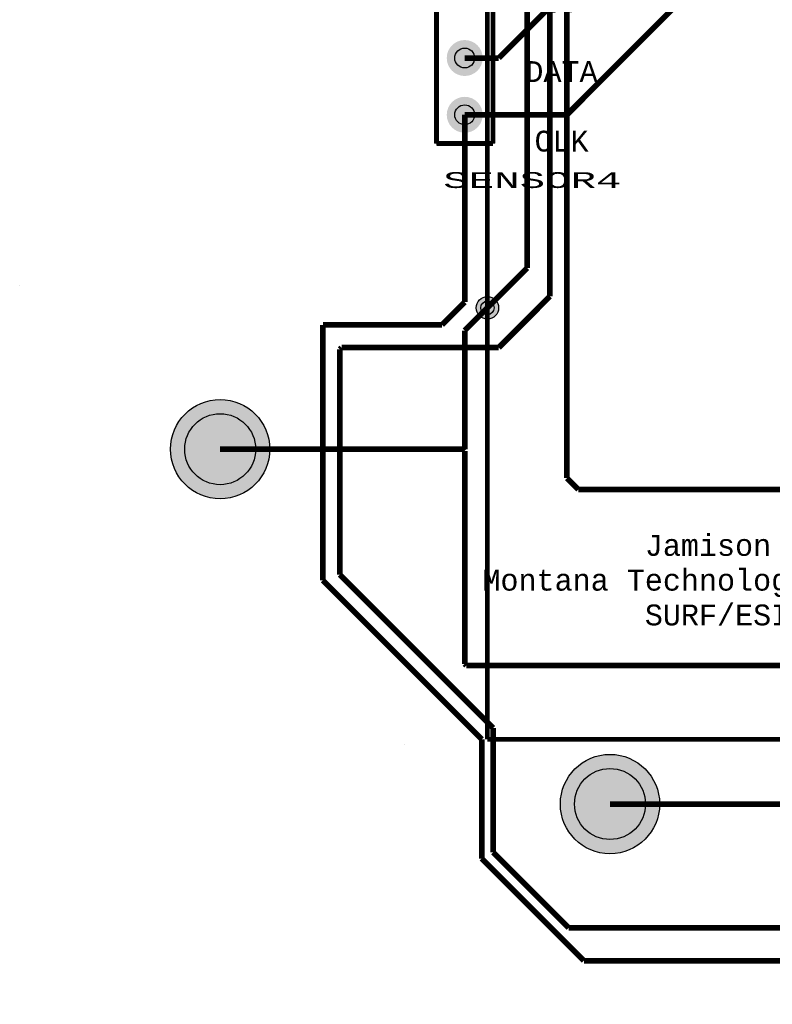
# Model space of a CAD drawing. Extents: x -3564 to 3564, y -2067 to 2176.
# Tile 1 of 21: x -3564 to -2238, y -2067 to -332. Entities that reach past the tile are written whole.
import ezdxf
from ezdxf.enums import TextEntityAlignment as Align

# ---------------------------------------------------------------- set-up
doc = ezdxf.new("R2010")
doc.units = 0
for name, color, linetype in [('3D_INFO_BOTTOM', 3, 'CONTINUOUS'), ('3D_INFO_TOP', 1, 'CONTINUOUS'), ('BOARD_OUTLINE', 2, 'CONTINUOUS'), ('COPPER_BOTTOM', 1, 'CONTINUOUS'), ('COPPER_TOP', 3, 'CONTINUOUS'), ('DRILL', 255, 'CONTINUOUS'), ('SILKSCREEN_BOTTOM', 6, 'CONTINUOUS'), ('SILKSCREEN_TOP', 4, 'CONTINUOUS'), ('SOLDER_MASK_BOTTOM', 212, 'CONTINUOUS'), ('SOLDER_MASK_TOP', 200, 'CONTINUOUS')]:
    doc.layers.add(name, color=color, linetype=linetype)
doc.styles.add('MONOTxtStyle', font='monotxt')

msp = doc.modelspace()

# ---------------------------------------------------------------- hatches: boundary and pattern name
at = {"layer": 'COPPER_BOTTOM'}
h = msp.add_hatch(color=256, dxfattribs=at)
edge = h.paths.add_edge_path()
edge.add_arc((-2780, -400), 31.67, 0, 360)
edge = h.paths.add_edge_path()
edge.add_arc((-2780, -400), 17.5, 0, 360)
h = msp.add_hatch(color=256, dxfattribs=at)
edge = h.paths.add_edge_path()
edge.add_arc((-2780, -500), 31.67, 0, 360)
edge = h.paths.add_edge_path()
edge.add_arc((-2780, -500), 17.5, 0, 360)
h = msp.add_hatch(color=256, dxfattribs=at)
edge = h.paths.add_edge_path()
edge.add_arc((-2740, -840), 19.685039, 0, 360)
edge = h.paths.add_edge_path()
edge.add_arc((-2740, -840), 11.811024, 0, 360)
h = msp.add_hatch(color=256, dxfattribs=at)
edge = h.paths.add_edge_path()
edge.add_arc((-3211, -1089), 87.5, 0, 360)
edge = h.paths.add_edge_path()
edge.add_arc((-3211, -1089), 62.5, 0, 360)
h = msp.add_hatch(color=256, dxfattribs=at)
edge = h.paths.add_edge_path()
edge.add_arc((-2524, -1714), 87.5, 0, 360)
edge = h.paths.add_edge_path()
edge.add_arc((-2524, -1714), 62.5, 0, 360)
at = {"layer": 'COPPER_TOP'}
h = msp.add_hatch(color=256, dxfattribs=at)
edge = h.paths.add_edge_path()
edge.add_arc((-2780, -400), 31.67, 0, 360)
edge = h.paths.add_edge_path()
edge.add_arc((-2780, -400), 17.5, 0, 360)
h = msp.add_hatch(color=256, dxfattribs=at)
edge = h.paths.add_edge_path()
edge.add_arc((-2780, -500), 31.67, 0, 360)
edge = h.paths.add_edge_path()
edge.add_arc((-2780, -500), 17.5, 0, 360)
h = msp.add_hatch(color=256, dxfattribs=at)
edge = h.paths.add_edge_path()
edge.add_arc((-2740, -840), 19.685039, 0, 360)
edge = h.paths.add_edge_path()
edge.add_arc((-2740, -840), 11.811024, 0, 360)
h = msp.add_hatch(color=256, dxfattribs=at)
edge = h.paths.add_edge_path()
edge.add_arc((-3211, -1089), 87.5, 0, 360)
edge = h.paths.add_edge_path()
edge.add_arc((-3211, -1089), 62.5, 0, 360)
h = msp.add_hatch(color=256, dxfattribs=at)
edge = h.paths.add_edge_path()
edge.add_arc((-2524, -1714), 87.5, 0, 360)
edge = h.paths.add_edge_path()
edge.add_arc((-2524, -1714), 62.5, 0, 360)
at = {"layer": 'DRILL'}
h = msp.add_hatch(color=255, dxfattribs=at)
edge = h.paths.add_edge_path()
edge.add_arc((-2780, -400), 17.5, 0, 360)
h = msp.add_hatch(color=255, dxfattribs=at)
edge = h.paths.add_edge_path()
edge.add_arc((-2780, -500), 17.5, 0, 360)
h = msp.add_hatch(color=255, dxfattribs=at)
edge = h.paths.add_edge_path()
edge.add_arc((-2740, -840), 11.811024, 0, 360)
h = msp.add_hatch(color=255, dxfattribs=at)
edge = h.paths.add_edge_path()
edge.add_arc((-3211, -1089), 62.5, 0, 360)
h = msp.add_hatch(color=255, dxfattribs=at)
edge = h.paths.add_edge_path()
edge.add_arc((-2524, -1714), 62.5, 0, 360)
at = {"layer": 'SOLDER_MASK_BOTTOM'}
h = msp.add_hatch(color=256, dxfattribs=at)
edge = h.paths.add_edge_path()
edge.add_arc((-2780, -400), 31.67, 0, 360)
edge = h.paths.add_edge_path()
edge.add_arc((-2780, -400), 17.5, 0, 360)
h = msp.add_hatch(color=256, dxfattribs=at)
edge = h.paths.add_edge_path()
edge.add_arc((-2780, -500), 31.67, 0, 360)
edge = h.paths.add_edge_path()
edge.add_arc((-2780, -500), 17.5, 0, 360)
h = msp.add_hatch(color=256, dxfattribs=at)
edge = h.paths.add_edge_path()
edge.add_arc((-2740, -840), 19.685039, 0, 360)
h = msp.add_hatch(color=256, dxfattribs=at)
edge = h.paths.add_edge_path()
edge.add_arc((-3211, -1089), 87.5, 0, 360)
h = msp.add_hatch(color=256, dxfattribs=at)
edge = h.paths.add_edge_path()
edge.add_arc((-2524, -1714), 87.5, 0, 360)
at = {"layer": 'SOLDER_MASK_TOP'}
h = msp.add_hatch(color=256, dxfattribs=at)
edge = h.paths.add_edge_path()
edge.add_arc((-2780, -400), 31.67, 0, 360)
edge = h.paths.add_edge_path()
edge.add_arc((-2780, -400), 17.5, 0, 360)
h = msp.add_hatch(color=256, dxfattribs=at)
edge = h.paths.add_edge_path()
edge.add_arc((-2780, -500), 31.67, 0, 360)
edge = h.paths.add_edge_path()
edge.add_arc((-2780, -500), 17.5, 0, 360)
h = msp.add_hatch(color=256, dxfattribs=at)
edge = h.paths.add_edge_path()
edge.add_arc((-2740, -840), 19.685039, 0, 360)
h = msp.add_hatch(color=256, dxfattribs=at)
edge = h.paths.add_edge_path()
edge.add_arc((-3211, -1089), 87.5, 0, 360)
h = msp.add_hatch(color=256, dxfattribs=at)
edge = h.paths.add_edge_path()
edge.add_arc((-2524, -1714), 87.5, 0, 360)

# ---------------------------------------------------------------- linework, layer by layer
at = {"layer": '3D_INFO_BOTTOM', "color": 3, "const_width": 8}
for points in [[(-2740, -1600), (-2740, 1540)], [(-1280, -1600), (-2740, -1600)]]:
    msp.add_lwpolyline(points, dxfattribs=at)
at = {"layer": '3D_INFO_TOP', "color": 1, "const_width": 8}
for points in [[(-2829.49, -150.54), (-2829.49, -550.73)], [(-2730.41, -550.73), (-2730.41, -150.54)], [(-2829.49, -550.73), (-2730.41, -550.73)]]:
    msp.add_lwpolyline(points, dxfattribs=at)
at = {"layer": 'BOARD_OUTLINE', "color": 2, "const_width": 0.000039}
for points in [[(-2845.873622, 0), (-2845.873622, -800)], [(-3564, -800), (-3564.266063, -1273.668701)], [(-2845.873622, -800), (-3564, -800)], [(-3564.266063, -1273.668701), (-3563.790394, -1284.56315)], [(-3563.790394, -1284.56315), (-3562.367008, -1295.374685)], [(-3562.367008, -1295.374685), (-3560.006772, -1306.021063)], [(-3560.006772, -1306.021063), (-3556.727638, -1316.421181)], [(-3556.727638, -1316.421181), (-3552.554528, -1326.495945)], [(-3552.554528, -1326.495945), (-3547.519213, -1336.168701)], [(-3547.519213, -1336.168701), (-3541.660039, -1345.365748)], [(-3541.660039, -1345.365748), (-3535.021614, -1354.017126)], [(-3535.021614, -1354.017126), (-3527.654409, -1362.057047)], [(-3527.654409, -1362.057047), (-3519.614488, -1369.424252)], [(-3519.614488, -1369.424252), (-3510.96311, -1376.062677)], [(-3510.96311, -1376.062677), (-3501.766063, -1381.92185)], [(-3501.766063, -1381.92185), (-3492.093307, -1386.957165)], [(-3492.093307, -1386.957165), (-3482.018543, -1391.130276)], [(-3482.018543, -1391.130276), (-3471.618425, -1394.409409)], [(-3471.618425, -1394.409409), (-3460.972047, -1396.769646)], [(-3460.972047, -1396.769646), (-3450.160512, -1398.193031)], [(-3450.160512, -1398.193031), (-3439.266063, -1398.668701)], [(-3439.266063, -1398.668701), (-3439.266063, -1398.668701)], [(-3439.266024, -1398.66874), (-3226.607677, -1398.66874)], [(-3226.607559, -1398.668701), (-3226.607598, -1398.668701)], [(-3193.424449, -1400.11748), (-3226.607559, -1398.668701)], [(-3160.493819, -1404.452874), (-3193.424449, -1400.11748)], [(-3128.066378, -1411.64189), (-3160.493819, -1404.452874)], [(-3096.388898, -1421.629764), (-3128.066378, -1411.64189)], [(-3065.70248, -1434.340472), (-3096.388898, -1421.629764)], [(-3036.240591, -1449.677362), (-3065.70248, -1434.340472)], [(-3008.227559, -1467.523622), (-3036.240591, -1449.677362)], [(-2981.876535, -1487.743504), (-3008.227559, -1467.523622)], [(-2957.388031, -1510.183071), (-2981.876535, -1487.743504)], [(-2934.948465, -1534.671575), (-2957.388031, -1510.183071)], [(-2914.728583, -1561.022598), (-2934.948465, -1534.671575)], [(-2896.882323, -1589.035669), (-2914.728583, -1561.022598)], [(-2881.545433, -1618.49752), (-2896.882323, -1589.035669)], [(-2868.834724, -1649.183937), (-2881.545433, -1618.49752)], [(-2858.84685, -1680.861417), (-2868.834724, -1649.183937)], [(-2851.657835, -1713.288858), (-2858.84685, -1680.861417)], [(-2847.322441, -1746.219488), (-2851.657835, -1713.288858)], [(-2845.873661, -1779.402638), (-2847.322441, -1746.219488)], [(-2845.873622, -1779.402677), (-2845.873622, -1941.766063)], [(-2845.873701, -1941.766063), (-2845.398031, -1952.660512)], [(-2845.398031, -1952.660512), (-2843.974646, -1963.472047)], [(-2843.974646, -1963.472047), (-2841.614409, -1974.118425)], [(-2841.614409, -1974.118425), (-2838.335276, -1984.518543)], [(-2838.335276, -1984.518543), (-2834.162165, -1994.593307)], [(-2834.162165, -1994.593307), (-2829.12685, -2004.266063)], [(-2829.12685, -2004.266063), (-2823.267677, -2013.46311)], [(-2823.267677, -2013.46311), (-2816.629252, -2022.114488)], [(-2816.629252, -2022.114488), (-2809.262047, -2030.154409)], [(-2809.262047, -2030.154409), (-2801.222126, -2037.521614)], [(-2801.222126, -2037.521614), (-2792.570748, -2044.160039)], [(-2792.570748, -2044.160039), (-2783.373701, -2050.019213)], [(-2783.373701, -2050.019213), (-2773.700945, -2055.054528)], [(-2773.700945, -2055.054528), (-2763.626181, -2059.227638)], [(-2763.626181, -2059.227638), (-2753.226063, -2062.506772)], [(-2753.226063, -2062.506772), (-2742.579685, -2064.867008)], [(-2742.579685, -2064.867008), (-2731.76815, -2066.290394)], [(-2731.76815, -2066.290394), (-2720.873701, -2066.766063)], [(-2720.873701, -2066.766063), (-2720.873701, -2066.766063)], [(-2720.873701, -2066.766063), (-1250, -2066.766063)]]:
    msp.add_lwpolyline(points, dxfattribs=at)
at = {"layer": 'COPPER_BOTTOM', "color": 1, "const_width": 10}
for points in [[(-2599.999961, 1200), (-2599.999961, -1139.999961)], [(-2630, -820), (-2630, 860)], [(-2670, -770), (-2670, -150)], [(-2780, -830), (-2780, -500)], [(-2670, -770), (-2740, -840)], [(-2630, -820), (-2720, -910)], [(-2780, -830), (-2820, -870)], [(-3030, -870), (-2820, -870)], [(-3030, -870), (-3030, -1320)], [(-3000, -912.928898), (-2997.071102, -910)], [(-3000, -912.928898), (-3000, -1310)], [(-2720, -910), (-2997.071102, -910)], [(-2599.999961, -1139.999961), (-2579.999961, -1159.999961)], [(-2579.999961, -1159.999961), (-1779.999961, -1159.999961)], [(-2750, -1600), (-3030, -1320)], [(-3000, -1310), (-2730, -1580)], [(-2730, -1580), (-2730, -1799.14252)], [(-2750, -1810.000394), (-2750, -1600)], [(-2524, -1714), (-1854, -1714)], [(-2730, -1799.14252), (-2597.07126, -1932.07126)], [(-2750, -1810.000394), (-2570.000394, -1990)], [(-2597.07126, -1932.07126), (-1472.069291, -1932.07126)], [(-2570.000394, -1990), (-1730, -1990)]]:
    msp.add_lwpolyline(points, dxfattribs=at)
at = {"layer": 'COPPER_TOP', "color": 3, "const_width": 10}
for points in [[(-2380, -60), (-2720, -400)], [(-2260, -160), (-2600, -500)], [(-2720, -400), (-2780, -400)], [(-2600, -500), (-2780, -500)], [(-2780, -880), (-2740, -840)], [(-2780, -880), (-2780, -1089)], [(-3211, -1089), (-2782.928858, -1089)], [(-2779.999961, -1091.928898), (-2782.928858, -1089)], [(-2779.999961, -1091.928898), (-2780, -1467.07126)], [(-2777.07126, -1470), (-2780, -1467.07126)], [(-2777.07126, -1470), (-2010, -1470)]]:
    msp.add_lwpolyline(points, dxfattribs=at)
at = {"layer": 'DRILL', "color": 255}
for centre, radius in [((-2780, -400), 17.5), ((-2780, -500), 17.5), ((-2740, -840), 11.811024), ((-3211, -1089), 62.5), ((-2524, -1714), 62.5)]:
    msp.add_circle(centre, radius, dxfattribs=at)
at = {"layer": 'SILKSCREEN_BOTTOM', "color": 6, "const_width": 8}
for points in [[(-2740, -1600), (-2740, 1540)], [(-1280, -1600), (-2740, -1600)]]:
    msp.add_lwpolyline(points, dxfattribs=at)
at = {"layer": 'SILKSCREEN_TOP', "color": 4, "const_width": 8}
for points in [[(-2830, -550), (-2830, -150)], [(-2730, -550.000079), (-2730, -250)], [(-2730, -550.000079), (-2830, -550)]]:
    msp.add_lwpolyline(points, dxfattribs=at)
at = {"layer": 'SOLDER_MASK_BOTTOM'}
for centre, radius in [((-2740, -840), 19.685039), ((-3211, -1089), 87.5), ((-2524, -1714), 87.5)]:
    msp.add_circle(centre, radius, dxfattribs=at)
at = {"layer": 'SOLDER_MASK_TOP'}
for centre, radius in [((-2740, -840), 19.685039), ((-3211, -1089), 87.5), ((-2524, -1714), 87.5)]:
    msp.add_circle(centre, radius, dxfattribs=at)

# ---------------------------------------------------------------- texts
at = {"layer": 'SILKSCREEN_TOP', "style": 'MONOTxtStyle', "width": 1.866667}
msp.add_text('SENSOR4', height=27.777769, dxfattribs=at).set_placement((-2660.833307, -614.999961), align=Align.MIDDLE_CENTER)
at = {"layer": 'SILKSCREEN_TOP', "char_height": 36.745407, "attachment_point": 5, "style": 'MONOTxtStyle'}
for s, insert, width in [('GND\\P\\P3V\\P\\PDATA\\P\\PCLK', (-2609.448819, -362.913386), 282.204724), ('Jamison Ehlers\\PMontana Technological University\\PSURF/ESIP 2020', (-2240, -1320), 2257.637795)]:
    msp.add_mtext(s, dxfattribs=dict(at, insert=insert, width=width))

doc.saveas('drawing.dxf')
